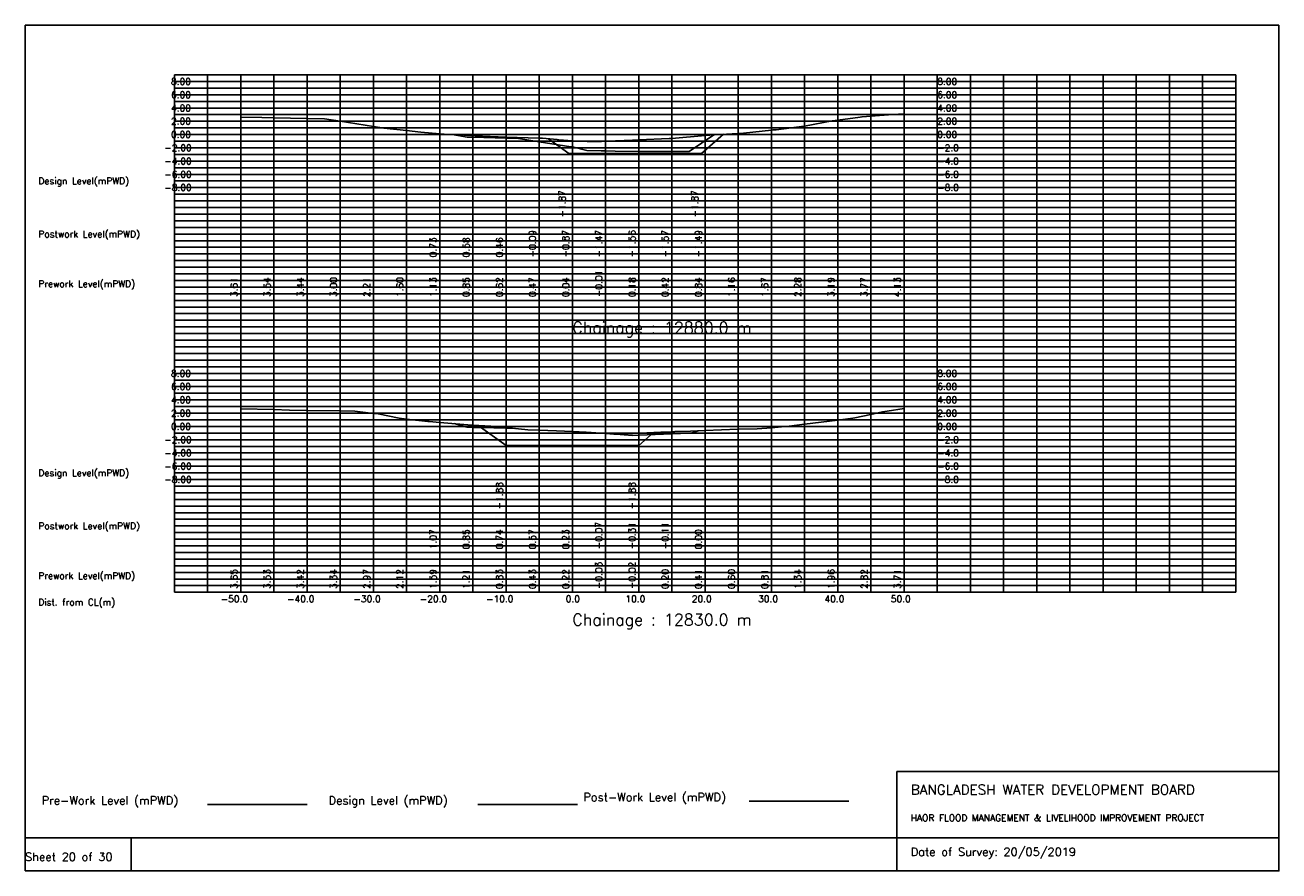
# Model space of a CAD drawing. Extents: x 0 to 189, y 0 to 128.
import ezdxf

# ---------------------------------------------------------------- set-up
doc = ezdxf.new("R2010")
doc.units = 0
doc.header["$MEASUREMENT"] = 0
doc.linetypes.add('1-1', pattern=[0])
for name, color, linetype in [('P1', 7, 'CONTINUOUS'), ('P15', 8, 'CONTINUOUS'), ('P2', 3, 'CONTINUOUS'), ('P3', 1, 'CONTINUOUS'), ('P6', 4, 'CONTINUOUS')]:
    doc.layers.add(name, color=color, linetype=linetype)
doc.styles.add('ROMAN_SIMPLEX', font='ROMANS')

msp = doc.modelspace()

# ---------------------------------------------------------------- linework, layer by layer
at = {"layer": 'P1'}
for p, q in [((0, 127.5), (0, 5)), ((0, 127.5), (189, 127.5)), ((189, 127.5), (189, 5)), ((131.4, 15), (131.4, 0)), ((131.4, 15), (189, 15)), ((16, 5), (16, 0))]:
    msp.add_line(p, q, dxfattribs=at)
at = {"layer": 'P1', "linetype": '1-1'}
msp.add_lwpolyline([(0, 0), (189, 0), (189, 5), (0, 5), (0, 0)], dxfattribs=at)
at = {"layer": 'P15', "linetype": '1-1'}
for points in [[(22.5, 120), (182.5, 120)], [(22.5, 42), (22.5, 120)], [(27.5, 42), (27.5, 120)], [(32.5, 42), (32.5, 120)], [(37.5, 42), (37.5, 120)], [(42.5, 42), (42.5, 120)], [(47.5, 42), (47.5, 120)], [(52.5, 42), (52.5, 120)], [(57.5, 42), (57.5, 120)], [(62.5, 42), (62.5, 120)], [(67.5, 42), (67.5, 120)], [(72.5, 42), (72.5, 120)], [(77.5, 42), (77.5, 120)], [(82.5, 42), (82.5, 120)], [(87.5, 42), (87.5, 120)], [(92.5, 42), (92.5, 120)], [(97.5, 42), (97.5, 120)], [(102.5, 42), (102.5, 120)], [(107.5, 42), (107.5, 120)], [(112.5, 42), (112.5, 120)], [(117.5, 42), (117.5, 120)], [(122.5, 42), (122.5, 120)], [(127.5, 42), (127.5, 120)], [(132.5, 42), (132.5, 120)], [(137.5, 42), (137.5, 120)], [(142.5, 42), (142.5, 120)], [(147.5, 42), (147.5, 120)], [(152.5, 42), (152.5, 120)], [(157.5, 42), (157.5, 120)], [(162.5, 42), (162.5, 120)], [(167.5, 42), (167.5, 120)], [(172.5, 42), (172.5, 120)], [(177.5, 42), (177.5, 120)], [(182.5, 42), (182.5, 120)], [(22.5, 119), (182.5, 119)], [(22.5, 118), (182.5, 118)], [(22.5, 117), (182.5, 117)], [(22.5, 116), (182.5, 116)], [(22.5, 115), (182.5, 115)], [(22.5, 114), (182.5, 114)], [(22.5, 113), (182.5, 113)], [(22.5, 112), (182.5, 112)], [(22.5, 111), (182.5, 111)], [(22.5, 110), (182.5, 110)], [(22.5, 109), (182.5, 109)], [(22.5, 108), (182.5, 108)], [(22.5, 107), (182.5, 107)], [(22.5, 106), (182.5, 106)], [(22.5, 105), (182.5, 105)], [(22.5, 104), (182.5, 104)], [(22.5, 103), (182.5, 103)], [(22.5, 102), (182.5, 102)], [(22.5, 101), (182.5, 101)], [(22.5, 100), (182.5, 100)], [(22.5, 99), (182.5, 99)], [(22.5, 98), (182.5, 98)], [(22.5, 97), (182.5, 97)], [(22.5, 96), (182.5, 96)], [(22.5, 95), (182.5, 95)], [(22.5, 94), (182.5, 94)], [(22.5, 93), (182.5, 93)], [(22.5, 92), (182.5, 92)], [(22.5, 91), (182.5, 91)], [(22.5, 90), (182.5, 90)], [(22.5, 89), (182.5, 89)], [(22.5, 88), (182.5, 88)], [(22.5, 87), (182.5, 87)], [(22.5, 86), (182.5, 86)], [(22.5, 85), (182.5, 85)], [(22.5, 84), (182.5, 84)], [(22.5, 83), (182.5, 83)], [(22.5, 82), (182.5, 82)], [(22.5, 81), (182.5, 81)], [(22.5, 80), (182.5, 80)], [(22.5, 79), (182.5, 79)], [(22.5, 78), (182.5, 78)], [(22.5, 77), (182.5, 77)], [(22.5, 76), (182.5, 76)], [(22.5, 75), (182.5, 75)], [(22.5, 74), (182.5, 74)], [(22.5, 73), (182.5, 73)], [(22.5, 72), (182.5, 72)], [(22.5, 71), (182.5, 71)], [(22.5, 70), (182.5, 70)], [(22.5, 69), (182.5, 69)], [(22.5, 68), (182.5, 68)], [(22.5, 67), (182.5, 67)], [(22.5, 66), (182.5, 66)], [(22.5, 65), (182.5, 65)], [(22.5, 64), (182.5, 64)], [(22.5, 63), (182.5, 63)], [(22.5, 62), (182.5, 62)], [(22.5, 61), (182.5, 61)], [(22.5, 60), (182.5, 60)], [(22.5, 59), (182.5, 59)], [(22.5, 58), (182.5, 58)], [(22.5, 57), (182.5, 57)], [(22.5, 56), (182.5, 56)], [(22.5, 55), (182.5, 55)], [(22.5, 54), (182.5, 54)], [(22.5, 53), (182.5, 53)], [(22.5, 52), (182.5, 52)], [(22.5, 51), (182.5, 51)], [(22.5, 50), (182.5, 50)], [(22.5, 49), (182.5, 49)], [(22.5, 48), (182.5, 48)], [(22.5, 47), (182.5, 47)], [(22.5, 46), (182.5, 46)], [(22.5, 45), (182.5, 45)], [(22.5, 44), (182.5, 44)], [(22.5, 43), (182.5, 43)], [(22.5, 42), (182.5, 42)]]:
    msp.add_lwpolyline(points, dxfattribs=at)
at = {"layer": 'P2'}
msp.add_line((27.5, 10), (42.5, 10), dxfattribs=at)
at = {"layer": 'P2', "linetype": '1-1'}
for points in [[(32.5, 113.61), (35.67, 113.58), (37.5, 113.54), (42.5, 113.44), (45.13, 113.38), (47.5, 113), (52.5, 112.21), (54.07, 111.96), (57.5, 111.6), (59.66, 111.37), (62.5, 111.13), (63.9, 111.02), (67.35, 110.86), (67.5, 110.85), (67.82, 110.83), (70.1, 110.69), (72.5, 110.62), (77.5, 110.47), (77.8, 110.47), (77.89, 110.45), (77.99, 110.45), (80.22, 110.23), (80.46, 110.22), (82.5, 110.04), (84.74, 109.93), (86.87, 109.97), (87.5, 109.99), (88.99, 110.03), (91.56, 110.14), (92.5, 110.18), (97.1, 110.39), (97.5, 110.42), (102.5, 110.84), (103.91, 110.96), (107.5, 111.16), (108.27, 111.21), (112.5, 111.67), (112.69, 111.69), (113.21, 111.72), (117.44, 112.27), (117.5, 112.28), (121.66, 113.09), (122.5, 113.19), (125.86, 113.62), (126.16, 113.68), (127.5, 113.78), (130.82, 114.01), (132.5, 114.13)], [(32.5, 69.65), (37.5, 69.53), (39.85, 69.47), (42.5, 69.42), (47.5, 69.34), (49.72, 69.3), (52.5, 68.97), (53.24, 68.88), (56.41, 68.25), (57.5, 68.12), (60.73, 67.72), (60.92, 67.72), (62.5, 67.59), (66.73, 67.26), (67.5, 67.21), (71.13, 66.97), (72.5, 66.83), (75.78, 66.5), (77.5, 66.43), (80.09, 66.33), (82.5, 66.22), (84.56, 66.15), (86.79, 65.98), (87.5, 65.97), (89.12, 65.93), (91.26, 65.93), (91.56, 65.94), (92.5, 65.98), (93.7, 66.03), (95.84, 66.13), (97.5, 66.2), (97.96, 66.22), (100.31, 66.29), (102.43, 66.4), (102.5, 66.41), (107.43, 66.6), (107.5, 66.6), (110.33, 66.63), (112.5, 66.81), (114.51, 66.97), (115.2, 67.05), (117.5, 67.34), (122.5, 67.96), (124.77, 68.24), (125.08, 68.3), (127.5, 68.82), (129.24, 69.19), (129.97, 69.3), (132.5, 69.71)]]:
    msp.add_lwpolyline(points, dxfattribs=at)
at = {"layer": 'P3'}
msp.add_line((68.25, 10), (83.25, 10), dxfattribs=at)
at = {"layer": 'P3', "linetype": '1-1'}
for points in [[(78.89, 110.36), (81.97, 108.13), (86.97, 108.13), (91.97, 108.13), (96.97, 108.13), (101.97, 108.13), (105.29, 111.04)], [(68.32, 67.16), (72.5, 64.13), (77.5, 64.13), (82.5, 64.13), (87.5, 64.13), (92.5, 64.13), (94.72, 66.08)]]:
    msp.add_lwpolyline(points, dxfattribs=at)
at = {"layer": 'P6'}
msp.add_line((109.16, 10.5), (124.16, 10.5), dxfattribs=at)
at = {"layer": 'P6', "linetype": '1-1'}
for points in [[(64.38, 111), (66.65, 110.6), (67.5, 110.58), (72.5, 110.46), (74.36, 110.41), (77.5, 109.91), (82.26, 109.14), (82.5, 109.13), (84.7, 108.61), (86.83, 108.56), (87.5, 108.53), (88.95, 108.47), (92.5, 108.44), (95.76, 108.42), (97.5, 108.43), (100.1, 108.45), (103.81, 110.95)], [(64.68, 67.42), (66.63, 66.87), (67.5, 66.85), (68.77, 66.83), (72.5, 66.74), (73.77, 66.71)], [(82.5, 66.23), (87.5, 65.93), (88.74, 65.86), (89.05, 65.86), (91.56, 65.65), (92.5, 65.69), (97.5, 65.89), (100.08, 65.99), (100.38, 65.99), (101.45, 66.35)]]:
    msp.add_lwpolyline(points, dxfattribs=at)

# ---------------------------------------------------------------- texts
at = {"layer": 'P1', "style": 'ROMAN_SIMPLEX'}
for s, height, rotation, p in [('8.00', 1, 360, (22, 118.5)), ('8.00', 1, 360, (137.5, 118.5)), ('6.00', 1, 360, (22, 116.5)), ('6.00', 1, 360, (137.5, 116.5)), ('4.00', 1, 360, (22, 114.5)), ('4.00', 1, 360, (137.5, 114.5)), ('2.00', 1, 360, (22, 112.5)), ('2.00', 1, 360, (137.5, 112.5)), ('0.00', 1, 360, (22, 110.5)), ('0.00', 1, 360, (137.5, 110.5)), ('-2.00', 1, 360, (21, 108.5)), ('-2.0', 1, 360, (137.5, 108.5)), ('-4.00', 1, 360, (21, 106.5)), ('-4.0', 1, 360, (137.5, 106.5)), ('Design Level(mPWD)', 1, 360, (2, 103.5)), ('-6.00', 1, 360, (21, 104.5)), ('-6.0', 1, 360, (137.5, 104.5)), ('-8.00', 1, 360, (21, 102.5)), ('-8.0', 1, 360, (137.5, 102.5)), ('-1.87', 1, 90, (81.47, 98.5)), ('-1.87', 1, 90, (101.47, 98.5)), ('Postwork Level(mPWD)', 1, 360, (2, 95.5)), ('0.73', 1, 90, (62, 92.5)), ('0.58', 1, 90, (67, 92.5)), ('0.46', 1, 90, (72, 92.5)), ('-0.09', 1, 90, (77, 92.5)), ('-0.87', 1, 90, (82, 92.5)), ('-1.47', 1, 90, (87, 92.5)), ('-1.56', 1, 90, (92, 92.5)), ('-1.57', 1, 90, (97, 92.5)), ('-1.49', 1, 90, (102, 92.5)), ('Prework Level(mPWD)', 1, 360, (2, 88)), ('3.61', 1, 90, (32, 86.5)), ('3.54', 1, 90, (37, 86.5)), ('3.44', 1, 90, (42, 86.5)), ('3.00', 1, 90, (47, 86.5)), ('2.21', 1, 90, (52, 86.5)), ('1.60', 1, 90, (57, 86.5)), ('1.13', 1, 90, (62, 86.5)), ('0.85', 1, 90, (67, 86.5)), ('0.62', 1, 90, (72, 86.5)), ('0.47', 1, 90, (77, 86.5)), ('0.04', 1, 90, (82, 86.5)), ('-0.01', 1, 90, (87, 86.5)), ('0.18', 1, 90, (92, 86.5)), ('0.42', 1, 90, (97, 86.5)), ('0.84', 1, 90, (102, 86.5)), ('1.16', 1, 90, (107, 86.5)), ('1.67', 1, 90, (112, 86.5)), ('2.28', 1, 90, (117, 86.5)), ('3.19', 1, 90, (122, 86.5)), ('3.77', 1, 90, (127, 86.5)), ('4.13', 1, 90, (132, 86.5)), ('Chainage : 12880.0 m', 1.75, 360, (82.5, 81)), ('8.00', 1, 360, (22, 74.5)), ('8.00', 1, 360, (137.5, 74.5)), ('6.00', 1, 360, (22, 72.5)), ('6.00', 1, 360, (137.5, 72.5)), ('4.00', 1, 360, (22, 70.5)), ('4.00', 1, 360, (137.5, 70.5)), ('2.00', 1, 360, (22, 68.5)), ('2.00', 1, 360, (137.5, 68.5)), ('0.00', 1, 360, (22, 66.5)), ('0.00', 1, 360, (137.5, 66.5)), ('-2.00', 1, 360, (21, 64.5)), ('-2.0', 1, 360, (137.5, 64.5)), ('-4.00', 1, 360, (21, 62.5)), ('-4.0', 1, 360, (137.5, 62.5)), ('Design Level(mPWD)', 1, 360, (2, 59.5)), ('-6.00', 1, 360, (21, 60.5)), ('-6.0', 1, 360, (137.5, 60.5)), ('-8.00', 1, 360, (21, 58.5)), ('-8.0', 1, 360, (137.5, 58.5)), ('-1.88', 1, 90, (72, 54.5)), ('-1.88', 1, 90, (92, 54.5)), ('Postwork Level(mPWD)', 1, 360, (2, 51.5)), ('1.07', 1, 90, (62, 48.5)), ('0.85', 1, 90, (67, 48.5)), ('0.74', 1, 90, (72, 48.5)), ('0.57', 1, 90, (77, 48.5)), ('0.23', 1, 90, (82, 48.5)), ('-0.07', 1, 90, (87, 48.5)), ('-0.31', 1, 90, (92, 48.5)), ('-0.11', 1, 90, (97, 48.5)), ('0.00', 1, 90, (102, 48.5)), ('-0.03', 1, 90, (87, 42.5)), ('-0.02', 1, 90, (92, 42.5)), ('Prework Level(mPWD)', 1, 360, (2, 44)), ('3.65', 1, 90, (32, 42.5)), ('3.53', 1, 90, (37, 42.5)), ('3.42', 1, 90, (42, 42.5)), ('3.34', 1, 90, (47, 42.5)), ('2.97', 1, 90, (52, 42.5)), ('2.12', 1, 90, (57, 42.5)), ('1.59', 1, 90, (62, 42.5)), ('1.21', 1, 90, (67, 42.5)), ('0.83', 1, 90, (72, 42.5)), ('0.43', 1, 90, (77, 42.5)), ('0.22', 1, 90, (82, 42.5)), ('0.20', 1, 90, (97, 42.5)), ('0.41', 1, 90, (102, 42.5)), ('0.60', 1, 90, (107, 42.5)), ('0.81', 1, 90, (112, 42.5)), ('1.34', 1, 90, (117, 42.5)), ('1.96', 1, 90, (122, 42.5)), ('2.82', 1, 90, (127, 42.5)), ('3.71', 1, 90, (132, 42.5)), ('Dist. from CL(m)', 1, 360, (2, 40)), ('-50.0', 1, 360, (29.5, 40.5)), ('-40.0', 1, 360, (39.5, 40.5)), ('-30.0', 1, 360, (49.5, 40.5)), ('-20.0', 1, 360, (59.5, 40.5)), ('-10.0', 1, 360, (69.5, 40.5)), ('0.0', 1, 360, (81.5, 40.5)), ('10.0', 1, 360, (90.5, 40.5)), ('20.0', 1, 360, (100.5, 40.5)), ('30.0', 1, 360, (110.5, 40.5)), ('40.0', 1, 360, (120.5, 40.5)), ('50.0', 1, 360, (130.5, 40.5)), ('Chainage : 12830.0 m', 1.75, 360, (82.5, 37)), ('Sheet 20 of 30', 1.25, 360, (0, 1.5))]:
    msp.add_text(s, height=height, rotation=rotation, dxfattribs=at).set_placement(p)
for s, height, p in [('Pre-Work Level (mPWD)', 1.25, (2.5, 10)), ('Design Level (mPWD)', 1.25, (45.75, 10)), ('Post-Work Level (mPWD)', 1.25, (84.16, 10.5)), ('BANGLADESH WATER DEVELOPMENT BOARD', 1.5, (133.5, 11.5)), ('HAOR FLOOD MANAGEMENT & LIVELIHOOD IMPROVEMENT PROJECT', 1, (133.5, 7.5)), ('Date of Survey: 20/05/2019', 1.25, (133.5, 2.25))]:
    msp.add_text(s, height=height, dxfattribs=at).set_placement(p)

doc.saveas('drawing.dxf')
